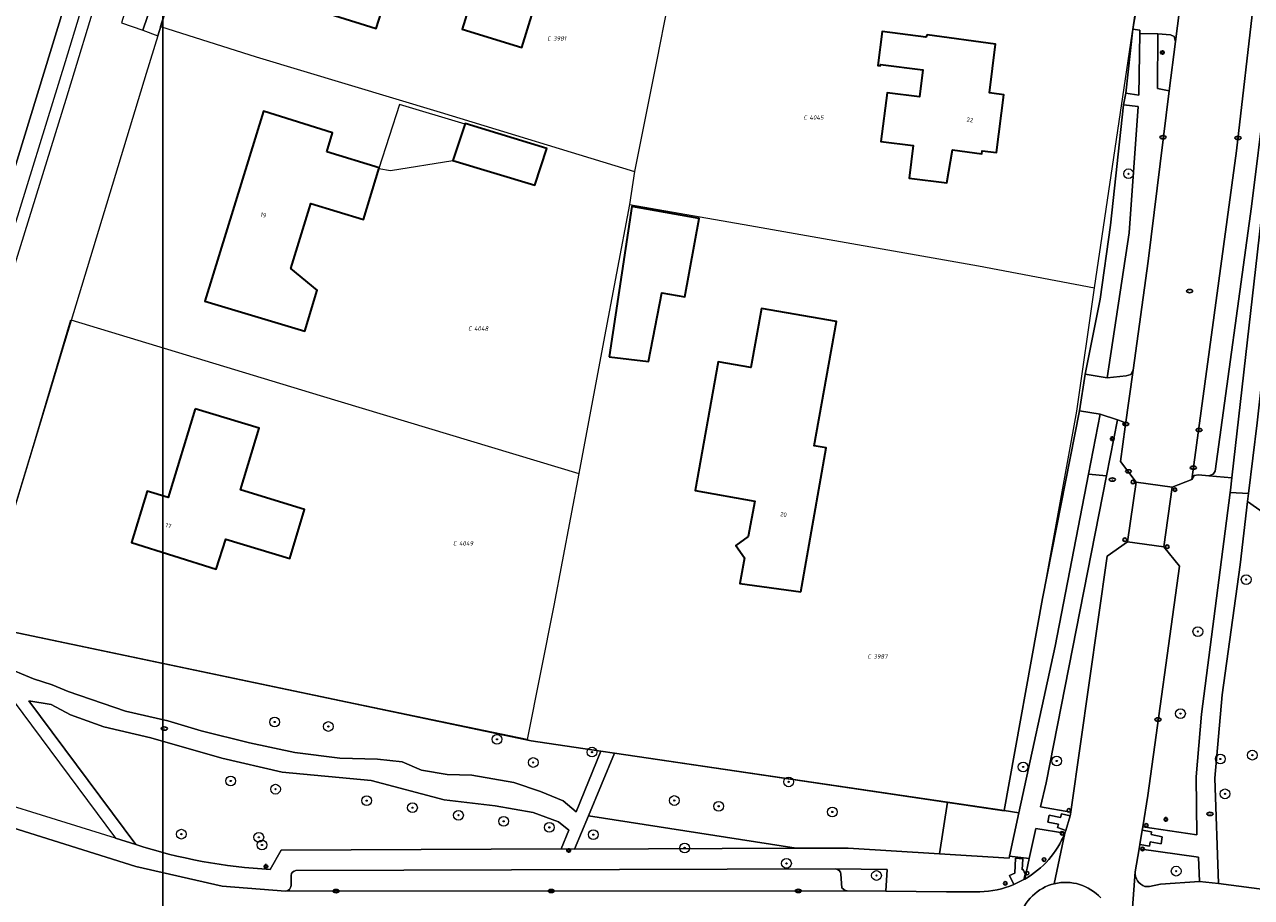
# Model space of a CAD drawing. Header units: metres. Extents: x 183765 to 187731, y 443805 to 446163.
# Tile 54 of 120: x 186038 to 186139, y 444660 to 444731. Entities that reach past the tile are written whole.
import ezdxf
from ezdxf.enums import TextEntityAlignment as Align

# ---------------------------------------------------------------- set-up
doc = ezdxf.new("R2010")
doc.units = ezdxf.units.M
doc.layers.get('0').update_dxf_attribs({"lineweight": 25})
for name, color, linetype, lineweight in [('B-WE-GR-BEPLANTING_CULTUUR_BOSPLANTSOEN-GV', 90, 'Continuous', 18), ('B-WE-GR-BEPLANTING_CULTUUR_HEESTERS-GV', 90, 'Continuous', 18), ('B-WE-GR-BOOM-S', 253, 'Continuous', 25), ('B-WE-GR-HAAG-GV', 90, 'Continuous', 13), ('B-WE-IE-MEUBILAIR-S', 7, 'Continuous', 25), ('B-WE-IE-MEUBILAIR_WEGMEUBILAIR-GV', 7, 'Continuous', 18), ('B-WE-OG-BEBOUWING-GV', 7, 'Continuous', 35), ('B-WE-OG-BEBOUWING-T18', 10, 'Continuous', 18), ('B-WE-OG-BEBOUWING_OVERBOUWING-GV', 7, 'Continuous', 18), ('B-WE-OG-TERREIN_BEGROEID-GV', 7, 'Continuous', 18), ('B-WE-OG-TERREIN_ERF-GV', 7, 'Continuous', 18), ('B-WE-VH-GESLOTENVERHARDING_ASFALT-GV', 10, 'Continuous', 18), ('B-WE-VH-ONVERHARD_ZAND-GV', 210, 'Continuous', 18), ('B-WE-VH-OPENVERHARDING_BETONSTRAATSTEEN-GV', 90, 'Continuous', 18), ('B-WE-VH-OPENVERHARDING_TEGEL-GV', 90, 'Continuous', 18)]:
    doc.layers.add(name, color=color, linetype=linetype, lineweight=lineweight)
doc.layers.add('B-WE-KG-GRENS_PERCEEL-G', color=7, linetype='Continuous', lineweight=13, true_color=0xa55252)
doc.layers.add('B-WE-KG-GRENS_PERCEEL-S', color=7, linetype='Continuous', lineweight=25, true_color=0xa55252)
doc.styles.add('NLCS-ISO', font='NLCS-ISO.ttf')
doc.styles.add('NLCS-ISO-M200-T18', font='NLCS-ISO.ttf', dxfattribs={"height": 0.36})

# ---------------------------------------------------------------- blocks, each defined once
blk = doc.blocks.new('SIE-MEUBILAIR_PAAL_AFSLUITPAAL-SO')
blk.add_circle((0, 0), 0.75)
at = {"style": 'NLCS-ISO'}
blk.add_text('af', height=0.75, dxfattribs=at).set_placement((0, 0.05), align=Align.MIDDLE_CENTER)
blk = doc.blocks.new('SIE-MEUBILAIR_PAAL_LICHTMAST-SO')
for points in [[(-0.62, 0), (-1, 0)], [(-0.71, 0.71), (-0.44, 0.44)], [(0, 1), (0, 0.62)], [(0.44, 0.44), (0.71, 0.71)], [(1, 0), (0.62, 0)], [(-0.71, -0.71), (-0.44, -0.44)], [(0, -0.62), (0, -1)], [(0.44, -0.44), (0.71, -0.71)]]:
    blk.add_lwpolyline(points)
blk.add_circle((0, 0), 0.5)
blk = doc.blocks.new('SIE-MEUBILAIR_PUT_RIOOLPUT-SO')
blk.add_ellipse((0, 0), major_axis=(1.25, 0), ratio=0.54)
at = {"style": 'NLCS-ISO'}
blk.add_text('ri', height=0.75, dxfattribs=at).set_placement((-0.04, 0.07), align=Align.MIDDLE_CENTER)
blk = doc.blocks.new('SIE-MEUBILAIR_PUT_KOLK-SO')
blk.add_ellipse((0, 0), major_axis=(1.25, 0), ratio=0.54)
at = {"style": 'NLCS-ISO'}
blk.add_text('klk', height=0.75, dxfattribs=at).set_placement((0.03, 0), align=Align.MIDDLE_CENTER)
blk = doc.blocks.new('SIE-MEUBILAIR_PUT_BRANDKRAAN-SO')
blk.add_ellipse((0, 0), major_axis=(1.25, 0), ratio=0.54)
at = {"style": 'NLCS-ISO'}
blk.add_text('bk', height=0.75, dxfattribs=at).set_placement((0.03, 0), align=Align.MIDDLE_CENTER)
blk = doc.blocks.new('SGR-BOOM_GBKN-SO')
at = {"linetype": 'ByBlock', "lineweight": 18}
h = blk.add_hatch(color=0, dxfattribs=at)
h.dxf.hatch_style = 1
edge = h.paths.add_edge_path()
edge.add_arc((0, 0), 0.25, 0, 360)
at = {"color": 0, "linetype": 'ByBlock', "lineweight": 18}
for radius in [2, 0.25]:
    blk.add_circle((0, 0), radius, dxfattribs=at)
at = {"color": 0, "linetype": 'ByBlock', "lineweight": 18, "style": 'NLCS-ISO'}
blk.add_attdef('SOORT', (2.5, 0), '', height=1.5, dxfattribs=at)
blk = doc.blocks.new('SKG-PERCEELNUMMER-SO')
at = {"style": 'NLCS-ISO', "oblique": 10, "flags": 1}
for tag, p in [('GEMEENTECODE', (0, 2.55)), ('PERCEELGROOTTE', (0, -2.45))]:
    blk.add_attdef(tag, text='', height=1.8, dxfattribs=at).set_placement(p, align=Align.MIDDLE_CENTER)
at = {"style": 'NLCS-ISO', "oblique": 10}
blk.add_attdef('SECTIE', text='', height=1.8, dxfattribs=at).set_placement((-0.5, 0), align=Align.MIDDLE_RIGHT)
blk.add_attdef('PERCEELNUMMER', text='', height=1.8, dxfattribs=at).set_placement((0.5, 0), align=Align.MIDDLE_LEFT)

msp = doc.modelspace()

# ---------------------------------------------------------------- linework, layer by layer
msp.add_lwpolyline([(186049.481, 444796.829), (186901.387, 444796.829), (186901.387, 444165.242), (186049.481, 444165.242)], close=True)
at = {"layer": 'B-WE-GR-BEPLANTING_CULTUUR_BOSPLANTSOEN-GV', "flags": 128}
for points in [[(186138.508, 444692.062), (186137.885, 444686.87), (186136.434, 444676.193), (186135.818, 444669.355), (186136.116, 444660.722), (186155.086, 444658.221), (186153.734, 444669.399), (186152.009, 444677.088), (186147.649, 444685.625)], [(186113.879, 444667.372), (186086.56, 444671.398), (186084.406, 444666.267), (186101.465, 444663.599), (186105.738, 444663.614), (186113.214, 444663.143)]]:
    msp.add_lwpolyline(points, close=True, dxfattribs=at)
at = {"layer": 'B-WE-GR-BEPLANTING_CULTUUR_HEESTERS-GV', "flags": 128}
for points in [[(186055.852, 444752.081), (186054.455, 444752.513), (186050.507, 444738.517), (186047.836, 444730.733), (186049.064, 444730.27)], [(186119.748, 444666.507), (186118.519, 444666.688), (186113.879, 444667.372), (186113.214, 444663.143), (186118.939, 444662.784), (186118.975, 444662.949)]]:
    msp.add_lwpolyline(points, close=True, dxfattribs=at)
at = {"layer": 'B-WE-GR-HAAG-GV', "flags": 128}
for points in [[(186129.671, 444730.46), (186129.676, 444730.736), (186129.094, 444730.826), (186128.52, 444725.575), (186129.579, 444725.4)], [(186140.767, 444725.7), (186140.085, 444725.578), (186139.94, 444725.303), (186138.839, 444716.271), (186135.857, 444694.543), (186135.69, 444694.298), (186135.328, 444694.171), (186137.223, 444693.995), (186140.317, 444721.203)], [(186128.334, 444724.615), (186127.257, 444714.734), (186126.409, 444708.649), (186125.185, 444702.51), (186126.976, 444702.201), (186128.79, 444714.107), (186129.538, 444724.481)], [(186125.462, 444694.304), (186126.419, 444699.23), (186124.724, 444699.483), (186121.687, 444684.106), (186118.519, 444666.688), (186119.748, 444666.507), (186122.722, 444680.194)]]:
    msp.add_lwpolyline(points, close=True, dxfattribs=at)
at = {"layer": 'B-WE-IE-MEUBILAIR_WEGMEUBILAIR-GV', "flags": 128}
for points in [[(186108.917, 444661.855), (186104.673, 444661.91)], [(186105.139, 444661.462), (186105.216, 444660.347), (186105.522, 444660.1), (186105.66, 444660.1), (186108.812, 444660.071), (186108.917, 444661.855)]]:
    msp.add_lwpolyline(points, dxfattribs=at)
at = {"layer": 'B-WE-IE-MEUBILAIR_WEGMEUBILAIR-GV'}
msp.add_lwpolyline([(186104.673, 444661.91, -0.3712547), (186105.139, 444661.462)], format="xyb", dxfattribs=at)
at = {"layer": 'B-WE-KG-GRENS_PERCEEL-G', "flags": 128}
for points in [[(186105.453, 444919.599), (186096.389, 444894.667), (186081.217, 444852.229), (186079.948, 444848.553), (186071.897, 444823.34), (186062.24, 444792.554), (186049.985, 444752.799), (186041.519, 444725.054), (186033.454, 444699.08), (186024.743, 444670.914), (186016.891, 444645.107), (186009.723, 444622.006), (186000.723, 444593.44)], [(186049.302, 444731.043), (186050, 444733.352), (186056.727, 444755.011)], [(186091.714, 444736.959), (186090.034, 444728.294), (186088.188, 444719.128)], [(186125.943, 444709.596), (186129.439, 444733.193), (186129.508, 444734.63)], [(186049.302, 444731.043), (186057.149, 444728.559), (186072.245, 444723.997), (186088.188, 444719.128)], [(186088.188, 444719.128), (186087.797, 444716.431)], [(186087.797, 444716.431), (186085.653, 444705.171), (186083.628, 444694.347)], [(186087.797, 444716.431), (186097.663, 444714.705), (186116.415, 444711.393), (186125.943, 444709.596)], [(186079.379, 444672.519), (186079.702, 444672.409), (186106.74, 444668.424), (186118.542, 444666.685), (186124.505, 444699.48), (186125.943, 444709.596)], [(186079.379, 444672.519), (186064.636, 444675.578), (186034.386, 444681.94), (186038.778, 444696.371), (186041.947, 444706.963)], [(186041.947, 444706.963), (186062.394, 444700.751), (186083.628, 444694.347)], [(186083.628, 444694.347), (186081.579, 444683.532), (186079.379, 444672.519)]]:
    msp.add_lwpolyline(points, dxfattribs=at)
at = {"layer": 'B-WE-OG-BEBOUWING-GV', "flags": 128}
for points in [[(186080.707, 444734.991), (186078.997, 444735.521), (186080.728, 444741.109), (186066.41, 444745.546), (186063.959, 444737.623), (186061.791, 444738.299), (186060.738, 444734.921), (186060.142, 444733.009), (186067.007, 444730.87), (186067.619, 444732.832), (186068.589, 444735.947), (186075.012, 444733.945), (186074.045, 444730.826), (186078.945, 444729.308)], [(186117.524, 444725.561), (186117.33, 444725.586), (186117.824, 444729.588), (186112.205, 444730.348), (186112.092, 444730.16), (186108.512, 444730.616), (186108.166, 444727.834), (186108.364, 444727.81), (186108.378, 444727.919), (186111.861, 444727.486), (186111.585, 444725.267), (186108.927, 444725.585), (186108.404, 444721.586), (186111.062, 444721.264), (186110.732, 444718.602), (186113.835, 444718.2), (186114.297, 444720.915), (186116.689, 444720.574), (186116.727, 444720.842), (186117.908, 444720.683), (186118.51, 444725.437)], [(186062.933, 444720.749), (186063.412, 444722.317), (186057.756, 444724.094), (186052.94, 444708.507), (186061.134, 444706.046), (186062.161, 444709.39), (186060.001, 444711.184), (186061.627, 444716.514), (186065.942, 444715.205), (186067.236, 444719.432)], [(186080.997, 444721.029), (186074.305, 444723.062), (186073.295, 444720.04), (186080.023, 444718.015)], [(186086.116, 444703.917), (186089.335, 444703.554), (186090.429, 444709.189), (186092.322, 444708.844), (186093.5, 444715.277), (186087.981, 444716.261)], [(186101.842, 444684.653), (186103.928, 444696.462), (186102.937, 444696.634), (186104.768, 444706.833), (186098.62, 444707.906), (186097.743, 444703.04), (186095.068, 444703.512), (186093.17, 444692.948), (186098.057, 444692.083), (186097.523, 444689.192), (186096.511, 444688.451), (186097.231, 444687.421), (186096.846, 444685.314)], [(186052.127, 444699.655), (186049.919, 444692.381), (186048.198, 444692.901), (186046.912, 444688.691), (186053.866, 444686.496), (186054.649, 444688.975), (186059.898, 444687.387), (186061.115, 444691.407), (186055.85, 444693), (186057.402, 444698.082)]]:
    msp.add_lwpolyline(points, close=True, dxfattribs=at)
at = {"layer": 'B-WE-OG-BEBOUWING_OVERBOUWING-GV', "flags": 128}
msp.add_lwpolyline([(186074.285, 444723.009), (186068.899, 444724.641), (186067.211, 444719.38), (186068.162, 444719.216), (186073.295, 444720.04)], close=True, dxfattribs=at)
at = {"layer": 'B-WE-OG-TERREIN_BEGROEID-GV', "flags": 128}
for points in [[(186132.586, 444729.801), (186132.474, 444730.205), (186132.187, 444730.343), (186131.146, 444730.433), (186131.11, 444725.944), (186132.063, 444725.769)], [(186126.982, 444687.574), (186128.663, 444688.751), (186129.354, 444693.653), (186128.078, 444695.347), (186128.47, 444698.178), (186128.302, 444698.604), (186127.827, 444698.761), (186126.92, 444694.15), (186121.964, 444668.975), (186121.523, 444666.997), (186124, 444666.57), (186124.03, 444666.78)], [(186137.082, 444692.784), (186137.108, 444692.985), (186137.223, 444693.995), (186135.328, 444694.171), (186134.466, 444694.254), (186134.135, 444694.176), (186133.926, 444693.858), (186132.324, 444693.235), (186131.637, 444688.334), (186132.928, 444686.74), (186130.32, 444667.937), (186129.903, 444665.354), (186134.348, 444664.714), (186134.276, 444669.466), (186134.736, 444674.597)], [(186034.386, 444681.94), (186034.183, 444681.495), (186036.383, 444678.537), (186038.882, 444677.491), (186040.405, 444677.017), (186041.723, 444676.461), (186046.416, 444674.856), (186049.896, 444674.053), (186052.634, 444673.229), (186056.586, 444672.262), (186060.333, 444671.459), (186064.018, 444671.006), (186067.106, 444670.924), (186069.124, 444670.697), (186070.709, 444669.997), (186072.809, 444669.647), (186074.847, 444669.606), (186078.305, 444668.988), (186080.467, 444668.268), (186082.34, 444667.486), (186083.408, 444666.585), (186085.434, 444671.564), (186079.702, 444672.409)], [(186084.406, 444666.267), (186083.259, 444663.535), (186101.465, 444663.599)]]:
    msp.add_lwpolyline(points, close=True, dxfattribs=at)
for points in [[(186194.248, 444658.155), (186196.428, 444660.879), (186198.547, 444663.18), (186202.301, 444667.751), (186204.934, 444671.081), (186208.779, 444675.985), (186209.869, 444677.741), (186212.018, 444682.555), (186212.926, 444687.156), (186213.713, 444692.968), (186213.411, 444700.839), (186212.684, 444706.712), (186210.989, 444712.645), (186210.595, 444714.95), (186207.079, 444715.831), (186142.283, 444725.467), (186139.282, 444698.51), (186138.587, 444692.723), (186138.508, 444692.062), (186147.649, 444685.625), (186152.009, 444677.088), (186153.734, 444669.399), (186155.086, 444658.221)], [(186066.592, 444669.174), (186059.283, 444669.853), (186054.322, 444671.006), (186048.496, 444672.653), (186044.646, 444673.559), (186041.908, 444674.547), (186040.323, 444675.391), (186038.502, 444675.689), (186047.259, 444663.918)], [(186058.302, 444661.871), (186059.19, 444663.442), (186082.176, 444663.558), (186082.797, 444665.084), (186081.97, 444665.777), (186079.891, 444666.539), (186076.761, 444667.094), (186072.562, 444667.568), (186066.592, 444669.174)], [(186123.515, 444664.833), (186121.129, 444665.227), (186120.593, 444662.75), (186120.229, 444661.069)], [(186134.467, 444662.861), (186129.611, 444663.549), (186129.275, 444661.674)], [(186130.077, 444660.467), (186130.451, 444660.47), (186131.357, 444660.66), (186134.559, 444660.861), (186134.467, 444662.861)]]:
    msp.add_lwpolyline(points, dxfattribs=at)
at = {"layer": 'B-WE-OG-TERREIN_BEGROEID-GV'}
for points in [[(186120.229, 444661.069, 0.1655097), (186123.515, 444664.833)], [(186047.259, 444663.918, 0.0672539), (186058.302, 444661.871)], [(186129.275, 444661.674, 0.329183), (186130.077, 444660.467)]]:
    msp.add_lwpolyline(points, format="xyb", dxfattribs=at)
at = {"layer": 'B-WE-OG-TERREIN_ERF-GV', "flags": 128}
for points in [[(186077.78, 444823.189), (186076.825, 444819.989), (186071.077, 444800.801), (186070.302, 444798.303), (186063.887, 444777.792), (186063.621, 444776.942), (186062.815, 444774.361), (186056.437, 444753.951), (186055.852, 444752.081), (186049.064, 444730.27), (186048.123, 444727.171), (186041.229, 444704.471), (186040.422, 444701.815), (186034.386, 444681.94), (186079.702, 444672.409), (186085.434, 444671.564)], [(186085.434, 444671.564), (186086.56, 444671.398), (186113.879, 444667.372), (186118.519, 444666.688), (186121.687, 444684.106), (186124.724, 444699.483), (186125.185, 444702.51), (186126.409, 444708.649), (186127.257, 444714.734), (186128.334, 444724.615), (186128.52, 444725.575), (186129.094, 444730.826), (186129.488, 444733.194)]]:
    msp.add_lwpolyline(points, dxfattribs=at)
for points in [[(186060.738, 444734.921), (186061.791, 444738.299), (186063.959, 444737.623), (186066.41, 444745.546), (186080.728, 444741.109), (186078.997, 444735.521), (186080.707, 444734.991), (186078.945, 444729.308), (186074.045, 444730.826), (186075.012, 444733.945), (186068.589, 444735.947), (186067.619, 444732.832), (186067.007, 444730.87), (186060.142, 444733.009)], [(186117.524, 444725.561), (186118.51, 444725.437), (186117.908, 444720.683), (186116.727, 444720.842), (186116.689, 444720.574), (186114.297, 444720.915), (186113.835, 444718.2), (186110.732, 444718.602), (186111.062, 444721.264), (186108.404, 444721.586), (186108.927, 444725.585), (186111.585, 444725.267), (186111.861, 444727.486), (186108.378, 444727.919), (186108.364, 444727.81), (186108.166, 444727.834), (186108.512, 444730.616), (186112.092, 444730.16), (186112.205, 444730.348), (186117.824, 444729.588), (186117.33, 444725.586)], [(186061.627, 444716.514), (186060.001, 444711.184), (186062.161, 444709.39), (186061.134, 444706.046), (186052.94, 444708.507), (186057.756, 444724.094), (186063.412, 444722.317), (186062.933, 444720.749), (186067.236, 444719.432), (186065.942, 444715.205)], [(186073.295, 444720.04), (186074.305, 444723.062), (186080.997, 444721.029), (186080.023, 444718.015)], [(186090.429, 444709.189), (186089.335, 444703.554), (186086.116, 444703.917), (186087.981, 444716.261), (186093.5, 444715.277), (186092.322, 444708.844)], [(186103.928, 444696.462), (186101.842, 444684.653), (186096.846, 444685.314), (186097.231, 444687.421), (186096.511, 444688.451), (186097.523, 444689.192), (186098.057, 444692.083), (186093.17, 444692.948), (186095.068, 444703.512), (186097.743, 444703.04), (186098.62, 444707.906), (186104.768, 444706.833), (186102.937, 444696.634)], [(186061.115, 444691.407), (186059.898, 444687.387), (186054.649, 444688.975), (186053.866, 444686.496), (186046.912, 444688.691), (186048.198, 444692.901), (186049.919, 444692.381), (186052.127, 444699.655), (186057.402, 444698.082), (186055.85, 444693)]]:
    msp.add_lwpolyline(points, close=True, dxfattribs=at)
at = {"layer": 'B-WE-VH-GESLOTENVERHARDING_ASFALT-GV', "flags": 128}
for points in [[(186057.253, 444783.809), (186053.495, 444784.965), (186043.883, 444753.653), (186031.763, 444714.515), (186035.418, 444713.289), (186046.707, 444749.996), (186054.14, 444773.693)], [(186048.284, 444750.247), (186049.48, 444754.131), (186050, 444755.817), (186050.342, 444756.927), (186053.765, 444767.949), (186053.825, 444768.143), (186056.168, 444775.695), (186056.37, 444776.348), (186057.444, 444779.807), (186058.56, 444783.403), (186057.253, 444783.809), (186054.14, 444773.693), (186046.707, 444749.996), (186035.418, 444713.289), (186036.763, 444712.838), (186041.486, 444728.169), (186043.032, 444733.19), (186044.254, 444737.158)]]:
    msp.add_lwpolyline(points, close=True, dxfattribs=at)
for points in [[(186133.089, 444733.683), (186132.586, 444729.801), (186132.063, 444725.769), (186130.354, 444711.766), (186129.114, 444702.822), (186128.47, 444698.178), (186128.078, 444695.347), (186129.354, 444693.653), (186132.324, 444693.235), (186133.926, 444693.858), (186137.598, 444720.836), (186139.041, 444733.438)], [(186129.275, 444661.674), (186129.611, 444663.549), (186129.668, 444663.899), (186129.859, 444665.086), (186129.903, 444665.354), (186130.32, 444667.937), (186132.928, 444686.74), (186131.637, 444688.334), (186128.663, 444688.751), (186126.982, 444687.574), (186124.03, 444666.78), (186124, 444666.57), (186123.947, 444666.27), (186123.599, 444665.047), (186123.515, 444664.833), (186122.646, 444660.691)], [(186116.525, 444660.031), (186113.793, 444660.024), (186108.812, 444660.071), (186105.66, 444660.1), (186105.522, 444660.1), (186059.557, 444660.086), (186054.363, 444660.485), (186047.278, 444662.104), (186032.707, 444666.665), (186031.933, 444666.966), (186030.07, 444659.832), (186032.855, 444659.097), (186046.736, 444656.128), (186057.912, 444654.576), (186065.601, 444654.078), (186083.679, 444654.148), (186090.047, 444654.135), (186090.079, 444654.135), (186104.039, 444654.115), (186114.019, 444654.206), (186115.784, 444654.142)], [(186122.646, 444660.691), (186123.515, 444664.833)], [(186120.229, 444661.069), (186120.155, 444661.027), (186119.32, 444660.62)], [(186129.275, 444661.674), (186128.869, 444656.124)], [(186129.731, 444649.359), (186129.728, 444649.369), (186129.606, 444650.043), (186129.57, 444650.255), (186129.378, 444651.44), (186129.343, 444651.671), (186128.898, 444655.378), (186128.869, 444656.124), (186129.275, 444661.674)], [(186279.673, 444639.457), (186279.5, 444638.821), (186277.385, 444639.494), (186266.094, 444641.82), (186255.605, 444644.165), (186254.279, 444644.461), (186247.4, 444645.731), (186240.022, 444646.862), (186229.13, 444648.399), (186213.986, 444650.139), (186195.087, 444652.671), (186192.137, 444653.09), (186190.14, 444653.373), (186167.756, 444656.55), (186155.086, 444658.221), (186136.116, 444660.722), (186134.559, 444660.861), (186131.357, 444660.66), (186130.451, 444660.47), (186130.077, 444660.467)]]:
    msp.add_lwpolyline(points, dxfattribs=at)
at = {"layer": 'B-WE-VH-GESLOTENVERHARDING_ASFALT-GV'}
for points in [[(186123.515, 444664.833, -0.1655097), (186120.229, 444661.069)], [(186130.077, 444660.467, -0.329183), (186129.275, 444661.674)], [(186119.32, 444660.62, -0.0928575), (186116.525, 444660.031)], [(186120.828, 444654.093, -0.5883054), (186122.646, 444660.691)], [(186122.646, 444660.691, -0.2739074), (186126.465, 444659.527)]]:
    msp.add_lwpolyline(points, format="xyb", dxfattribs=at)
at = {"layer": 'B-WE-VH-ONVERHARD_ZAND-GV', "flags": 128}
for points in [[(186129.671, 444730.46), (186129.676, 444730.736), (186129.094, 444730.826), (186128.52, 444725.575), (186129.579, 444725.4)], [(186140.767, 444725.7), (186140.085, 444725.578), (186139.94, 444725.303), (186138.839, 444716.271), (186135.857, 444694.543), (186135.69, 444694.298), (186135.328, 444694.171), (186137.223, 444693.995), (186140.317, 444721.203)], [(186128.334, 444724.615), (186127.257, 444714.734), (186126.409, 444708.649), (186125.185, 444702.51), (186126.976, 444702.201), (186128.79, 444714.107), (186129.538, 444724.481)], [(186125.462, 444694.304), (186126.419, 444699.23), (186124.724, 444699.483), (186121.687, 444684.106), (186118.519, 444666.688), (186119.748, 444666.507), (186122.722, 444680.194)]]:
    msp.add_lwpolyline(points, close=True, dxfattribs=at)
for points in [[(186032.587, 444681.9), (186045.597, 444664.425), (186047.259, 444663.918), (186038.502, 444675.689), (186040.323, 444675.391), (186041.908, 444674.547), (186044.646, 444673.559), (186048.496, 444672.653), (186054.322, 444671.006), (186059.283, 444669.853), (186066.592, 444669.174), (186072.562, 444667.568), (186076.761, 444667.094), (186079.891, 444666.539), (186081.97, 444665.777), (186082.797, 444665.084), (186082.176, 444663.558), (186083.259, 444663.535), (186084.406, 444666.267), (186086.56, 444671.398), (186085.434, 444671.564), (186083.408, 444666.585), (186082.34, 444667.486), (186080.467, 444668.268), (186078.305, 444668.988), (186074.847, 444669.606), (186072.809, 444669.647), (186070.709, 444669.997), (186069.124, 444670.697), (186067.106, 444670.924), (186064.018, 444671.006), (186060.333, 444671.459), (186056.586, 444672.262), (186052.634, 444673.229), (186049.896, 444674.053), (186046.416, 444674.856), (186041.723, 444676.461), (186040.405, 444677.017), (186038.882, 444677.491), (186036.383, 444678.537)], [(186105.139, 444661.462), (186105.216, 444660.347), (186105.522, 444660.1), (186105.66, 444660.1), (186108.812, 444660.071), (186108.917, 444661.855), (186104.673, 444661.91)]]:
    msp.add_lwpolyline(points, dxfattribs=at)
at = {"layer": 'B-WE-VH-ONVERHARD_ZAND-GV'}
msp.add_lwpolyline([(186104.673, 444661.91, -0.3712547), (186105.139, 444661.462)], format="xyb", dxfattribs=at)
at = {"layer": 'B-WE-VH-OPENVERHARDING_BETONSTRAATSTEEN-GV', "flags": 128}
for points in [[(186054.455, 444752.513), (186052.766, 444753.08), (186046.106, 444731.348), (186047.836, 444730.733), (186050.507, 444738.517)], [(186138.839, 444716.271), (186139.94, 444725.303), (186140.405, 444729.122), (186140.728, 444732.299), (186140.658, 444732.583), (186140.33, 444732.781), (186139.129, 444733.072), (186139.041, 444733.438), (186137.598, 444720.836), (186133.926, 444693.858), (186134.135, 444694.176), (186134.466, 444694.254), (186135.328, 444694.171), (186135.69, 444694.298), (186135.857, 444694.543)], [(186132.324, 444693.235), (186129.354, 444693.653), (186128.663, 444688.751), (186131.637, 444688.334)]]:
    msp.add_lwpolyline(points, close=True, dxfattribs=at)
for points in [[(186059.557, 444660.086), (186105.522, 444660.1), (186105.216, 444660.347), (186105.139, 444661.462)], [(186060.009, 444661.377), (186060.011, 444660.556)], [(186104.673, 444661.91), (186060.399, 444661.764)]]:
    msp.add_lwpolyline(points, dxfattribs=at)
at = {"layer": 'B-WE-VH-OPENVERHARDING_BETONSTRAATSTEEN-GV'}
for points in [[(186060.399, 444661.764, 0.3722604), (186060.009, 444661.377)], [(186105.139, 444661.462, 0.3712547), (186104.673, 444661.91)], [(186060.011, 444660.556, -0.4015235), (186059.557, 444660.086)], [(186122.646, 444660.691, 0.5883054), (186120.828, 444654.093)], [(186126.465, 444659.527, 0.2739074), (186122.646, 444660.691)]]:
    msp.add_lwpolyline(points, format="xyb", dxfattribs=at)
at = {"layer": 'B-WE-VH-OPENVERHARDING_TEGEL-GV', "flags": 128}
for points in [[(186133.089, 444733.683), (186132.762, 444733.23), (186131.321, 444733.267), (186129.831, 444733.2), (186129.488, 444733.194), (186129.094, 444730.826), (186129.676, 444730.736), (186129.671, 444730.46), (186131.146, 444730.433), (186132.187, 444730.343), (186132.474, 444730.205), (186132.586, 444729.801)], [(186132.063, 444725.769), (186131.11, 444725.944), (186131.146, 444730.433), (186129.671, 444730.46), (186129.579, 444725.4), (186128.52, 444725.575), (186128.334, 444724.615), (186129.538, 444724.481), (186128.79, 444714.107), (186126.976, 444702.201), (186128.54, 444702.381), (186128.913, 444702.479), (186129.114, 444702.822), (186130.354, 444711.766)], [(186142.283, 444725.467), (186142.291, 444725.542), (186140.767, 444725.7), (186140.317, 444721.203), (186137.223, 444693.995), (186137.108, 444692.985), (186137.082, 444692.784), (186138.587, 444692.723), (186139.282, 444698.51)], [(186129.114, 444702.822), (186128.913, 444702.479), (186128.54, 444702.381), (186126.976, 444702.201), (186125.185, 444702.51), (186124.724, 444699.483), (186126.419, 444699.23), (186127.827, 444698.761), (186128.302, 444698.604), (186128.47, 444698.178)], [(186127.827, 444698.761), (186126.419, 444699.23), (186125.462, 444694.304), (186126.92, 444694.15)], [(186126.92, 444694.15), (186125.462, 444694.304), (186122.722, 444680.194), (186119.748, 444666.507), (186118.975, 444662.949), (186120.593, 444662.75), (186121.129, 444665.227), (186123.515, 444664.833), (186123.599, 444665.047), (186122.894, 444665.299), (186122.977, 444665.574), (186122.109, 444665.736), (186122.215, 444666.322), (186123.149, 444666.13), (186123.232, 444666.432), (186123.947, 444666.27), (186124, 444666.57), (186121.523, 444666.997), (186121.964, 444668.975)], [(186137.885, 444686.87), (186138.508, 444692.062), (186138.587, 444692.723), (186137.082, 444692.784), (186134.736, 444674.597), (186134.276, 444669.466), (186134.348, 444664.714), (186129.903, 444665.354), (186129.859, 444665.086), (186130.634, 444664.955), (186130.602, 444664.723), (186131.499, 444664.545), (186131.403, 444663.973), (186130.519, 444664.123), (186130.444, 444663.776), (186129.668, 444663.899), (186129.611, 444663.549), (186134.467, 444662.861), (186134.559, 444660.861), (186136.116, 444660.722), (186135.818, 444669.355), (186136.434, 444676.193)], [(186123.947, 444666.27), (186123.232, 444666.432), (186123.149, 444666.13), (186122.215, 444666.322), (186122.109, 444665.736), (186122.977, 444665.574), (186122.894, 444665.299), (186123.599, 444665.047)], [(186131.499, 444664.545), (186130.602, 444664.723), (186130.634, 444664.955), (186129.859, 444665.086), (186129.668, 444663.899), (186130.444, 444663.776), (186130.519, 444664.123), (186131.403, 444663.973)], [(186120.079, 444661.861), (186120.016, 444661.832), (186120.073, 444662.729), (186119.474, 444662.778), (186119.393, 444661.551), (186118.975, 444661.364), (186119.32, 444660.62), (186120.155, 444661.027), (186120.262, 444661.464)]]:
    msp.add_lwpolyline(points, close=True, dxfattribs=at)
for points in [[(186028.662, 444670.179), (186028.088, 444668.463), (186031.933, 444666.966), (186032.707, 444666.665), (186047.278, 444662.104), (186054.363, 444660.485), (186059.557, 444660.086)], [(186047.259, 444663.918), (186045.597, 444664.425), (186030.61, 444669.089)], [(186101.465, 444663.599), (186083.259, 444663.535), (186082.176, 444663.558), (186059.19, 444663.442), (186058.302, 444661.871)], [(186119.32, 444660.62), (186118.975, 444661.364), (186119.393, 444661.551), (186119.474, 444662.778), (186120.073, 444662.729), (186120.016, 444661.832), (186120.079, 444661.861), (186120.262, 444661.464), (186120.155, 444661.027), (186120.229, 444661.069), (186120.593, 444662.75), (186118.975, 444662.949), (186118.939, 444662.784), (186113.214, 444663.143), (186105.738, 444663.614), (186101.465, 444663.599)], [(186060.011, 444660.556), (186060.009, 444661.377)], [(186060.399, 444661.764), (186104.673, 444661.91), (186108.917, 444661.855), (186108.812, 444660.071), (186113.793, 444660.024), (186116.525, 444660.031)]]:
    msp.add_lwpolyline(points, dxfattribs=at)
at = {"layer": 'B-WE-VH-OPENVERHARDING_TEGEL-GV'}
for points in [[(186058.302, 444661.871, -0.0672539), (186047.259, 444663.918)], [(186060.009, 444661.377, -0.3722604), (186060.399, 444661.764)], [(186059.557, 444660.086, 0.4015235), (186060.011, 444660.556)], [(186116.525, 444660.031, 0.0928575), (186119.32, 444660.62)]]:
    msp.add_lwpolyline(points, format="xyb", dxfattribs=at)

# ---------------------------------------------------------------- block references
at = {"layer": 'B-WE-GR-BOOM-S', "xscale": 0.2, "yscale": 0.2, "zscale": 0.2}
for p in [(186128.738, 444718.948), (186138.392, 444685.651), (186134.427, 444681.383), (186058.66, 444673.961), (186133, 444674.647), (186063.07, 444673.593), (186076.906, 444672.543), (186084.71, 444671.49), (186122.846, 444670.765), (186136.272, 444670.926), (186138.901, 444671.242), (186079.883, 444670.638), (186120.086, 444670.27), (186055.061, 444669.122), (186100.839, 444669.048), (186058.737, 444668.447), (186136.648, 444668.064), (186066.21, 444667.508), (186069.975, 444666.928), (186091.457, 444667.519), (186095.104, 444667.049), (186073.749, 444666.311), (186077.46, 444665.811), (186104.428, 444666.583), (186051.006, 444664.758), (186081.206, 444665.312), (186084.819, 444664.72), (186057.364, 444664.499), (186057.625, 444663.872), (186092.306, 444663.629), (186100.667, 444662.357), (186132.648, 444661.723), (186108.052, 444661.365)]:
    msp.add_blockref('SGR-BOOM_GBKN-SO', p, dxfattribs=at)
at = {"layer": 'B-WE-IE-MEUBILAIR-S', "xscale": 0.2, "yscale": 0.2, "zscale": 0.2}
for name, p in [('SIE-MEUBILAIR_PAAL_LICHTMAST-SO', (186131.511, 444728.901)), ('SIE-MEUBILAIR_PUT_KOLK-SO', (186131.565, 444721.952)), ('SIE-MEUBILAIR_PUT_KOLK-SO', (186137.722, 444721.896)), ('SIE-MEUBILAIR_PUT_RIOOLPUT-SO', (186133.744, 444709.319)), ('SIE-MEUBILAIR_PUT_KOLK-SO', (186128.514, 444698.412)), ('SIE-MEUBILAIR_PAAL_LICHTMAST-SO', (186127.403, 444697.208)), ('SIE-MEUBILAIR_PAAL_LICHTMAST-SO', (186127.403, 444697.208)), ('SIE-MEUBILAIR_PUT_KOLK-SO', (186134.527, 444697.924)), ('SIE-MEUBILAIR_PUT_KOLK-SO', (186128.734, 444694.53)), ('SIE-MEUBILAIR_PUT_KOLK-SO', (186134.058, 444694.829)), ('SIE-MEUBILAIR_PUT_BRANDKRAAN-SO', (186127.411, 444693.859)), ('SIE-MEUBILAIR_PAAL_AFSLUITPAAL-SO', (186129.099, 444693.648)), ('SIE-MEUBILAIR_PAAL_AFSLUITPAAL-SO', (186132.548, 444693.027)), ('SIE-MEUBILAIR_PAAL_AFSLUITPAAL-SO', (186128.427, 444688.913)), ('SIE-MEUBILAIR_PAAL_AFSLUITPAAL-SO', (186131.913, 444688.345)), ('SIE-MEUBILAIR_PUT_KOLK-SO', (186131.158, 444674.166)), ('SIE-MEUBILAIR_PUT_RIOOLPUT-SO', (186049.61, 444673.421)), ('SIE-MEUBILAIR_PAAL_AFSLUITPAAL-SO', (186123.845, 444666.701)), ('SIE-MEUBILAIR_PAAL_LICHTMAST-SO', (186131.799, 444665.969)), ('SIE-MEUBILAIR_PAAL_LICHTMAST-SO', (186131.799, 444665.969)), ('SIE-MEUBILAIR_PUT_BRANDKRAAN-SO', (186135.422, 444666.417)), ('SIE-MEUBILAIR_PAAL_AFSLUITPAAL-SO', (186130.196, 444665.471)), ('SIE-MEUBILAIR_PAAL_AFSLUITPAAL-SO', (186123.283, 444664.835)), ('SIE-MEUBILAIR_PAAL_LICHTMAST-SO', (186082.796, 444663.414)), ('SIE-MEUBILAIR_PAAL_LICHTMAST-SO', (186082.796, 444663.414)), ('SIE-MEUBILAIR_PAAL_AFSLUITPAAL-SO', (186129.885, 444663.549)), ('SIE-MEUBILAIR_PAAL_LICHTMAST-SO', (186057.945, 444662.11)), ('SIE-MEUBILAIR_PAAL_LICHTMAST-SO', (186057.945, 444662.11)), ('SIE-MEUBILAIR_PAAL_AFSLUITPAAL-SO', (186121.812, 444662.676)), ('SIE-MEUBILAIR_PAAL_AFSLUITPAAL-SO', (186120.411, 444661.557)), ('SIE-MEUBILAIR_PUT_KOLK-SO', (186063.707, 444660.087)), ('SIE-MEUBILAIR_PUT_KOLK-SO', (186081.357, 444660.093)), ('SIE-MEUBILAIR_PUT_KOLK-SO', (186101.633, 444660.099)), ('SIE-MEUBILAIR_PAAL_AFSLUITPAAL-SO', (186118.625, 444660.721))]:
    msp.add_blockref(name, p, dxfattribs=at)
at = {"layer": 'B-WE-KG-GRENS_PERCEEL-S', "xscale": 0.2, "yscale": 0.2, "zscale": 0.2}
for p, values in [((186081.421, 444730.056), {'PERCEELNUMMER': '3981', 'SECTIE': 'C'}), ((186102.451, 444723.562), {'PERCEELNUMMER': '4045', 'SECTIE': 'C'}), ((186074.927, 444706.243), {'PERCEELNUMMER': '4048', 'SECTIE': 'C'}), ((186073.69, 444688.616), {'PERCEELNUMMER': '4049', 'SECTIE': 'C'}), ((186107.708, 444679.338), {'PERCEELNUMMER': '3987', 'SECTIE': 'C'})]:
    msp.add_blockref('SKG-PERCEELNUMMER-SO', p, dxfattribs=at).add_auto_attribs(values)

# ---------------------------------------------------------------- texts
at = {"layer": 'B-WE-OG-BEBOUWING-T18', "style": 'NLCS-ISO-M200-T18'}
for s, rotation, p in [('22', 352.8, (186115.729, 444723.374)), ('19', 342.8, (186057.737, 444715.562)), ('20', 350, (186100.423, 444690.992)), ('17', 343, (186049.946, 444690.066))]:
    msp.add_text(s, height=0.36, rotation=rotation, dxfattribs=at).set_placement(p, align=Align.MIDDLE)

doc.saveas('drawing.dxf')
